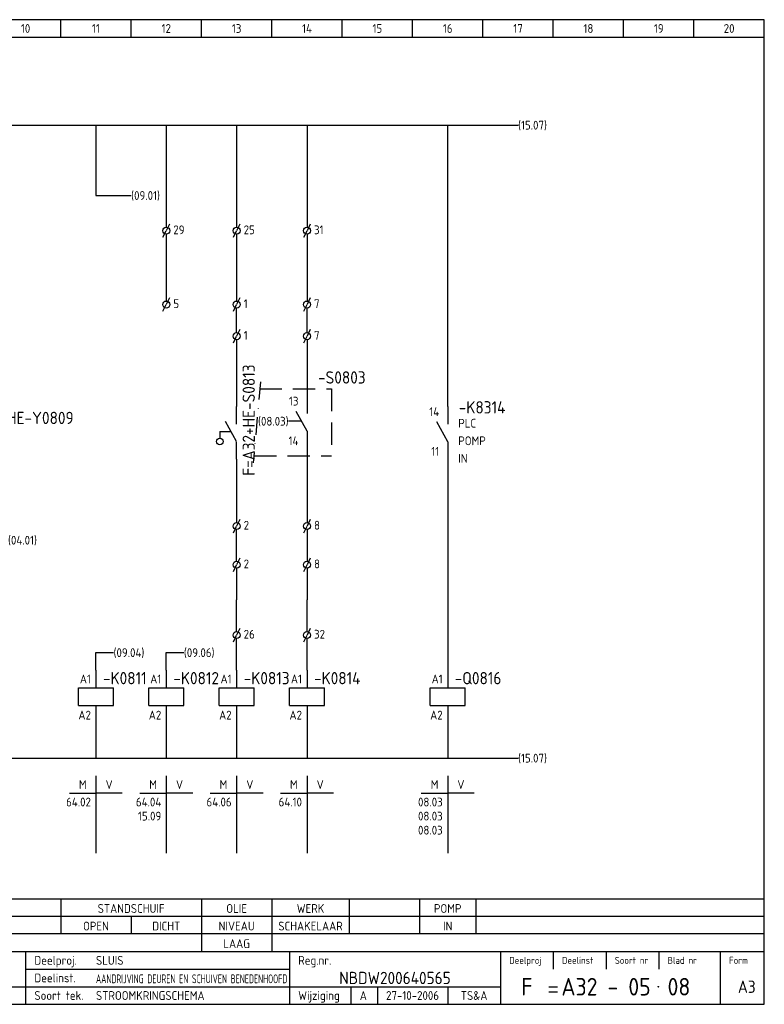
# Model space of a CAD drawing. Extents: x 10 to 410, y 10 to 290.
# Tile 2 of 2: x 198 to 410, y 10 to 290. Entities that reach past the tile are written whole.
import ezdxf
from ezdxf.enums import TextEntityAlignment as Align

# ---------------------------------------------------------------- set-up
doc = ezdxf.new("R2010")
doc.units = 0
doc.header["$MEASUREMENT"] = 0
doc.linetypes.add('DASHDOT', pattern=[1, 0.5, -0.25, 0, -0.25])
doc.linetypes.add('HIDDEN', pattern=[9.525, 6.35, -3.175])
for name, color, linetype in [('0-25', 7, 'CONTINUOUS'), ('0-35', 2, 'CONTINUOUS'), ('0-50', 3, 'CONTINUOUS'), ('B-25', 7, 'CONTINUOUS'), ('B-35', 2, 'CONTINUOUS'), ('S-25', 7, 'CONTINUOUS')]:
    doc.layers.add(name, color=color, linetype=linetype)
doc.styles.add('ISO', font='iso.shx')
doc.styles.get("Standard").update_dxf_attribs({"font": 'iso.shx'})

# ---------------------------------------------------------------- blocks, each defined once
blk = doc.blocks.new('0033')
at = {"layer": 'S-25'}
for p in [(-0.94, -1.88), (0.94, 1.88)]:
    blk.add_line(p, (0, 0), dxfattribs=at)
blk.add_circle((0, 0), 1, dxfattribs=at)
at = {"layer": 'B-25'}
blk.add_attdef('KT', text='', height=2.5, dxfattribs=at).set_placement((-2, -1), align=Align.RIGHT)
blk.add_attdef('KN1', (2, -1.01), '', height=2.5, dxfattribs=at)
blk = doc.blocks.new('0059')
at = {"layer": 'S-25'}
for p, q in [((0, 0), (0, -5)), ((-5, -5), (5, -5)), ((-5, -10), (-5, -5)), ((5, -10), (5, -5)), ((-5, -10), (5, -10)), ((0, -10), (0, -15))]:
    blk.add_line(p, q, dxfattribs=at)
at = {"layer": 'B-25'}
for tag, p in [('KN1', (-1.43, -3.73)), ('KN2', (-1.43, -14.01))]:
    blk.add_attdef(tag, text='', height=2.5, dxfattribs=at).set_placement(p, align=Align.RIGHT)
at = {"layer": 'B-35'}
blk.add_attdef('KT', (7.14, -8.99), '', height=3.5, dxfattribs=at)
blk = doc.blocks.new('0039')
at = {"layer": 'S-25'}
for p, q in [((0, -5), (0, 0)), ((-0.04, -9.93), (-3.17, -4.3)), ((-4.76, -7.12), (-4.76, -9)), ((-4.76, -7.12), (-1.6, -7.12)), ((0, -15), (0, -10))]:
    blk.add_line(p, q, dxfattribs=at)
blk.add_circle((-4.76, -9.94), 0.938, dxfattribs=at)
at = {"layer": 'B-25'}
for tag, p in [('KN1', (-2.43, -2.73)), ('KN2', (-2.43, -14.01))]:
    blk.add_attdef(tag, text='', height=2.5, dxfattribs=at).set_placement(p, align=Align.RIGHT)
blk.add_attdef('OM1', (8, -13.01), '', height=2.5, dxfattribs=at)
at = {"layer": 'B-35'}
blk.add_attdef('KT', (8.14, -8.99), '', height=3.5, dxfattribs=at)
blk = doc.blocks.new('RME5')
at = {"layer": 'S-25'}
for p, q in [((140, 255), (140, 250)), ((140, 245), (136.88, 250.62)), ((140, 245), (140, 240))]:
    blk.add_line(p, q, dxfattribs=at)
at = {"layer": 'B-25'}
for tag, p in [('KN1', (137.57, 252.27)), ('KN2', (137.57, 240.99))]:
    blk.add_attdef(tag, text='', height=2.5, dxfattribs=at).set_placement(p, align=Align.RIGHT)
for p in [(143, 248.99), (143, 244), (143, 239)]:
    blk.add_attdef('OM1', p, '', height=2.5, dxfattribs=at)
at = {"layer": 'B-35'}
blk.add_attdef('KT', (143.14, 253.01), '', height=3.5, dxfattribs=at)
blk = doc.blocks.new('0060')
at = {"layer": 'S-25'}
for p, q in [((0, 0), (0, -22)), ((-7.5, -5), (0, -5)), ((7.5, -5), (0, -5))]:
    blk.add_line(p, q, dxfattribs=at)
at = {"layer": 'B-25', "style": 'ISO'}
blk.add_text('M', height=2.5, dxfattribs=at).set_placement((-3.75, -2.5), align=Align.MIDDLE_CENTER)
blk.add_text('V', height=2.5, dxfattribs=at).set_placement((3.75, -2.5), align=Align.MIDDLE)
at = {"layer": 'B-25'}
for tag, p in [('M1', (-1.43, -8.73)), ('M2', (-1.43, -12.73)), ('M3', (-1.43, -16.73)), ('M4', (-1.43, -20.73))]:
    blk.add_attdef(tag, text='', height=2.5, dxfattribs=at).set_placement(p, align=Align.RIGHT)
for tag, p in [('V1', (1.57, -8.73)), ('V2', (1.57, -12.73)), ('V3', (1.57, -16.73)), ('V4', (1.57, -20.73))]:
    blk.add_attdef(tag, p, '', height=2.5, dxfattribs=at)
blk = doc.blocks.new('KADERA3')
at = {"layer": '0-25'}
for p, q in [((210, 285), (210, 290)), ((230, 285), (230, 290)), ((250, 285), (250, 290)), ((270, 285), (270, 290)), ((290, 285), (290, 290)), ((310, 285), (310, 290)), ((330, 285), (330, 290)), ((350, 285), (350, 290)), ((370, 285), (370, 290)), ((390, 285), (390, 290)), ((10, 285), (410, 285)), ((410, 35), (10, 35)), ((410, 30), (10, 30)), ((350, 25), (350, 20)), ((365, 25), (365, 20)), ((380, 25), (380, 20)), ((200, 20), (275, 20)), ((150, 15), (335, 15)), ((292.5, 15), (292.5, 10)), ((300, 15), (300, 10)), ((320, 15), (320, 10))]:
    blk.add_line(p, q, dxfattribs=at)
at = {"layer": '0-35'}
for p, q in [((200, 25), (200, 10)), ((275, 25), (275, 10)), ((335, 25), (335, 10)), ((397.5, 25), (397.5, 10))]:
    blk.add_line(p, q, dxfattribs=at)
at = {"layer": '0-50'}
for p, q in [((10, 25), (410, 25)), ((348.75, 15), (351.25, 15)), ((348.75, 13.5), (351.25, 13.5))]:
    blk.add_line(p, q, dxfattribs=at)
blk.add_lwpolyline([(10, 10), (410, 10), (410, 290), (10, 290)], close=True, dxfattribs=at)
at = {"layer": '0-50', "const_width": 0.25}
blk.add_lwpolyline([(379.75, 15, 1), (380, 15, 1)], format="xyb", close=True, dxfattribs=at)
at = {"layer": '0-25', "style": 'ISO'}
for s, height, p in [('Deelproj.', 2.5, (202.5, 22.5)), ('Reg.nr.', 2.5, (277.5, 22.5)), ('Deelproj', 2, (337.5, 22.5)), ('Deelinst', 2, (352.5, 22.5)), ('Soort nr', 2, (367.5, 22.5)), ('Blad nr', 2, (382.5, 22.5)), ('Form', 2, (400, 22.5)), ('Deelinst.', 2.5, (202.5, 17.5)), ('Soort tek.', 2.5, (202.5, 12.5)), ('Wijziging', 2.5, (277.5, 12.5))]:
    blk.add_text(s, height=height, dxfattribs=at).set_placement(p, align=Align.MIDDLE_LEFT)
for tag, p in [('STR1', (20, 287.5)), ('STR2', (40, 287.5)), ('STR3', (60, 287.5)), ('STR4', (80, 287.5)), ('STR5', (100, 287.5)), ('STR6', (120, 287.5)), ('STR7', (140, 287.5)), ('STR8', (160, 287.5)), ('STR9', (180, 287.5)), ('STR10', (200, 287.5)), ('STR11', (220, 287.5)), ('STR12', (240, 287.5)), ('STR13', (260, 287.5)), ('STR14', (280, 287.5)), ('STR15', (300, 287.5)), ('STR16', (320, 287.5)), ('STR17', (340, 287.5)), ('STR18', (360, 287.5)), ('STR19', (380, 287.5)), ('STR20', (400, 287.5)), ('W', (180, 12.5)), ('Z', (310, 12.5)), ('Y', (327.5, 12.5))]:
    blk.add_attdef(tag, text='', height=2.5, dxfattribs=at).set_placement(p, align=Align.MIDDLE)
for tag, p in [('N', (220, 22.5)), ('B', (92.5, 17.5)), ('P', (220, 17.5)), ('C', (92.5, 12.5)), ('U', (220, 12.5)), ('REV', (295, 12.5))]:
    blk.add_attdef(tag, text='', height=2.5, dxfattribs=at).set_placement(p, align=Align.MIDDLE_LEFT)
at = {"layer": '0-35', "style": 'ISO'}
blk.add_attdef('RNR', text='', height=3.5, dxfattribs=at).set_placement((305, 17.5), align=Align.MIDDLE)
for tag, p in [('X', (178.5, 17.5)), ('FORM', (402.5, 15))]:
    blk.add_attdef(tag, text='', height=3.5, dxfattribs=at).set_placement(p, align=Align.MIDDLE_LEFT)
at = {"layer": '0-50', "style": 'ISO'}
for tag, p in [('M', (342.5, 15)), ('O', (365, 15))]:
    blk.add_attdef(tag, text='', height=5, dxfattribs=at).set_placement(p, align=Align.MIDDLE)
blk.add_attdef('Q', text='', height=5, dxfattribs=at).set_placement((382.5, 15), align=Align.MIDDLE_LEFT)

msp = doc.modelspace()

# ---------------------------------------------------------------- linework, layer by layer
at = {"layer": '0-25'}
msp.add_line((10, 40), (410, 40), dxfattribs=at)
at = {"layer": 'S-25'}
for p, q in [((125, 260), (340, 260)), ((220, 260), (220, 240)), ((240, 260), (240, 231)), ((260, 260), (260, 231)), ((280, 260), (280, 231)), ((320, 180), (320, 260)), ((220, 240), (230, 240)), ((240, 229), (240, 221)), ((260, 229), (260, 221)), ((280, 229), (280, 221)), ((240, 221), (240, 210)), ((260, 221), (260, 210)), ((280, 221), (280, 210)), ((260, 201), (260, 208)), ((280, 201), (280, 208)), ((260, 199), (260, 180)), ((280, 199), (280, 183)), ((278.44, 175.81), (274.77, 175.81)), ((280, 168), (280, 147)), ((260, 165), (260, 147)), ((320, 165), (320, 105)), ((260, 136), (260, 145)), ((280, 145), (280, 136)), ((260, 134), (260, 125)), ((280, 134), (280, 125)), ((260, 116), (260, 125)), ((280, 116), (280, 125)), ((260, 105), (260, 114)), ((280, 105), (280, 114)), ((220, 105), (220, 110)), ((220, 110), (225, 110)), ((240, 105), (240, 110)), ((240, 110), (245, 110)), ((220, 90), (220, 80)), ((240, 90), (240, 80)), ((260, 90), (260, 80)), ((280, 90), (280, 80)), ((320, 90), (320, 80)), ((125, 80), (340, 80)), ((210, 40), (210, 30)), ((250, 40), (250, 25)), ((270, 40), (270, 25)), ((292, 40), (292, 30)), ((312, 40), (312, 30)), ((328, 40), (328, 30)), ((230, 35), (230, 30))]:
    msp.add_line(p, q, dxfattribs=at)
at = {"layer": 'S-25', "linetype": 'DASHDOT', "ltscale": 10}
msp.add_line((266.76, 187), (264.69, 164), dxfattribs=at)
at = {"layer": 'S-25', "linetype": 'HIDDEN'}
for points in [[(266.48, 185), (287, 185)], [(287, 185), (287, 166)], [(264.97, 166), (287, 166)]]:
    msp.add_lwpolyline(points, dxfattribs=at)

# ---------------------------------------------------------------- block references
at = {"layer": 'S-25'}
ref = msp.add_blockref('KADERA3', (0, 0), dxfattribs=at)
ref.add_attrib('N', 'SLUIS', dxfattribs={"layer": '0-25', "height": 2.5, "style": 'ISO'}).set_placement((220, 22.5), align=Align.MIDDLE_LEFT)
ref.add_attrib('U', 'STROOMKRINGSCHEMA', dxfattribs={"layer": '0-25', "height": 2.5, "style": 'ISO'}).set_placement((220, 12.5), align=Align.MIDDLE_LEFT)
ref.add_attrib('M', 'F', dxfattribs={"layer": '0-50', "height": 5, "style": 'ISO'}).set_placement((342.5, 15), align=Align.MIDDLE)
ref.add_attrib('O', 'A32 - 05', dxfattribs={"layer": '0-50', "height": 5, "style": 'ISO'}).set_placement((365, 15), align=Align.MIDDLE)
ref.add_attrib('Q', '08', dxfattribs={"layer": '0-50', "height": 5, "style": 'ISO'}).set_placement((382.5, 15), align=Align.MIDDLE_LEFT)
ref.add_attrib('RNR', 'NBDW200640565', dxfattribs={"layer": '0-35', "height": 3.5, "style": 'ISO'}).set_placement((305, 17.5), align=Align.MIDDLE)
ref.add_attrib('FORM', 'A3', dxfattribs={"layer": '0-35', "height": 3.5, "style": 'ISO'}).set_placement((402.5, 15), align=Align.MIDDLE_LEFT)
ref.add_attrib('REV', 'A', dxfattribs={"layer": '0-25', "height": 2.5, "style": 'ISO'}).set_placement((295, 12.5), align=Align.MIDDLE_LEFT)
ref.add_attrib('Z', '27-10-2006', dxfattribs={"layer": '0-25', "height": 2.5, "style": 'ISO'}).set_placement((310, 12.5), align=Align.MIDDLE)
ref.add_attrib('Y', 'TS&A', dxfattribs={"layer": '0-25', "height": 2.5, "style": 'ISO'}).set_placement((327.5, 12.5), align=Align.MIDDLE)
ref.add_attrib('STR10', '10', dxfattribs={"layer": '0-25', "height": 2.5, "style": 'ISO'}).set_placement((200, 287.5), align=Align.MIDDLE)
ref.add_attrib('STR11', '11', dxfattribs={"layer": '0-25', "height": 2.5, "style": 'ISO'}).set_placement((220, 287.5), align=Align.MIDDLE)
ref.add_attrib('STR12', '12', dxfattribs={"layer": '0-25', "height": 2.5, "style": 'ISO'}).set_placement((240, 287.5), align=Align.MIDDLE)
ref.add_attrib('STR13', '13', dxfattribs={"layer": '0-25', "height": 2.5, "style": 'ISO'}).set_placement((260, 287.5), align=Align.MIDDLE)
ref.add_attrib('STR14', '14', dxfattribs={"layer": '0-25', "height": 2.5, "style": 'ISO'}).set_placement((280, 287.5), align=Align.MIDDLE)
ref.add_attrib('STR15', '15', dxfattribs={"layer": '0-25', "height": 2.5, "style": 'ISO'}).set_placement((300, 287.5), align=Align.MIDDLE)
ref.add_attrib('STR16', '16', dxfattribs={"layer": '0-25', "height": 2.5, "style": 'ISO'}).set_placement((320, 287.5), align=Align.MIDDLE)
ref.add_attrib('STR17', '17', dxfattribs={"layer": '0-25', "height": 2.5, "style": 'ISO'}).set_placement((340, 287.5), align=Align.MIDDLE)
ref.add_attrib('STR18', '18', dxfattribs={"layer": '0-25', "height": 2.5, "style": 'ISO'}).set_placement((360, 287.5), align=Align.MIDDLE)
ref.add_attrib('STR19', '19', dxfattribs={"layer": '0-25', "height": 2.5, "style": 'ISO'}).set_placement((380, 287.5), align=Align.MIDDLE)
ref.add_attrib('STR20', '20', dxfattribs={"layer": '0-25', "height": 2.5, "style": 'ISO'}).set_placement((400, 287.5), align=Align.MIDDLE)
for name, p, values in [('0033', (240, 230), {'KN1': '29'}), ('0033', (260, 230), {'KN1': '25'}), ('0033', (280, 230), {'KN1': '31'}), ('0033', (240, 209), {'KN1': '5'}), ('0033', (260, 209), {'KN1': '1'}), ('0033', (280, 209), {'KN1': '7'}), ('0033', (260, 200), {'KN1': '1'}), ('0033', (280, 200), {'KN1': '7'}), ('0033', (260, 146), {'KN1': '2'}), ('0033', (280, 146), {'KN1': '8'}), ('0033', (260, 135), {'KN1': '2'}), ('0033', (280, 135), {'KN1': '8'}), ('0033', (260, 115), {'KN1': '26'}), ('0033', (280, 115), {'KN1': '32'}), ('0060', (220, 75), {'M1': '64.02'}), ('0060', (240, 75), {'M1': '64.04', 'M2': '15.09'}), ('0060', (260, 75), {'M1': '64.06'}), ('0060', (280, 75), {'M1': '64.10'}), ('0060', (320, 75), {'M1': '08.03', 'M2': '08.03', 'M3': '08.03'})]:
    msp.add_blockref(name, p, dxfattribs=at).add_auto_attribs(values)
ref = msp.add_blockref('0039', (260, 180), dxfattribs=at)
ref.add_attrib('KT', 'F=A32+HE-S0813', (265.18, 160.32), dxfattribs={"layer": 'B-35', "height": 3.5, "rotation": 90})
ref = msp.add_blockref('RME5', (140, -72), dxfattribs=at)
ref.add_attrib('KT', '-S0803', (283.14, 186.51), dxfattribs={"layer": 'B-35', "height": 3.5})
ref.add_attrib('KN2', '14', dxfattribs={"layer": 'B-25', "height": 2.5}).set_placement((277.57, 168.99), align=Align.RIGHT)
ref.add_attrib('KN1', '13', dxfattribs={"layer": 'B-25', "height": 2.5}).set_placement((277.57, 180.27), align=Align.RIGHT)
ref = msp.add_blockref('RME5', (180, -75), dxfattribs=at)
ref.add_attrib('OM1', 'PLC', (323, 173.99), dxfattribs={"layer": 'B-25', "height": 2.5})
ref.add_attrib('OM1', 'IN', (323, 164), dxfattribs={"layer": 'B-25', "height": 2.5})
ref.add_attrib('OM1', 'POMP', (323, 169), dxfattribs={"layer": 'B-25', "height": 2.5})
ref.add_attrib('KT', '-K8314', (323.14, 178.01), dxfattribs={"layer": 'B-35', "height": 3.5})
ref.add_attrib('KN2', '11', dxfattribs={"layer": 'B-25', "height": 2.5}).set_placement((317.57, 165.99), align=Align.RIGHT)
ref.add_attrib('KN1', '14', dxfattribs={"layer": 'B-25', "height": 2.5}).set_placement((317.57, 177.27), align=Align.RIGHT)
ref = msp.add_blockref('0059', (180, 175), dxfattribs=at)
ref.add_attrib('KT', 'F=A32+HE-Y0809', (181, 175), dxfattribs={"layer": 'B-35', "height": 3.5})
ref = msp.add_blockref('0059', (220, 105), dxfattribs=at)
ref.add_attrib('KT', '-K0811', (222, 101), dxfattribs={"layer": 'B-35', "height": 3.5})
ref.add_attrib('KN1', 'A1', dxfattribs={"layer": 'B-25', "height": 2.5}).set_placement((218.57, 101.27), align=Align.RIGHT)
ref.add_attrib('KN2', 'A2', dxfattribs={"layer": 'B-25', "height": 2.5}).set_placement((218.57, 90.99), align=Align.RIGHT)
ref = msp.add_blockref('0059', (240, 105), dxfattribs=at)
ref.add_attrib('KT', '-K0812', (242, 101), dxfattribs={"layer": 'B-35', "height": 3.5})
ref.add_attrib('KN1', 'A1', dxfattribs={"layer": 'B-25', "height": 2.5}).set_placement((238.57, 101.27), align=Align.RIGHT)
ref.add_attrib('KN2', 'A2', dxfattribs={"layer": 'B-25', "height": 2.5}).set_placement((238.57, 90.99), align=Align.RIGHT)
ref = msp.add_blockref('0059', (260, 105), dxfattribs=at)
ref.add_attrib('KT', '-K0813', (262, 101), dxfattribs={"layer": 'B-35', "height": 3.5})
ref.add_attrib('KN1', 'A1', dxfattribs={"layer": 'B-25', "height": 2.5}).set_placement((258.57, 101.27), align=Align.RIGHT)
ref.add_attrib('KN2', 'A2', dxfattribs={"layer": 'B-25', "height": 2.5}).set_placement((258.57, 90.99), align=Align.RIGHT)
ref = msp.add_blockref('0059', (280, 105), dxfattribs=at)
ref.add_attrib('KT', '-K0814', (282, 101), dxfattribs={"layer": 'B-35', "height": 3.5})
ref.add_attrib('KN1', 'A1', dxfattribs={"layer": 'B-25', "height": 2.5}).set_placement((278.57, 101.27), align=Align.RIGHT)
ref.add_attrib('KN2', 'A2', dxfattribs={"layer": 'B-25', "height": 2.5}).set_placement((278.57, 90.99), align=Align.RIGHT)
ref = msp.add_blockref('0059', (320, 105), dxfattribs=at)
ref.add_attrib('KT', '-Q0816', (322, 101), dxfattribs={"layer": 'B-35', "height": 3.5})
ref.add_attrib('KN1', 'A1', dxfattribs={"layer": 'B-25', "height": 2.5}).set_placement((318.57, 101.27), align=Align.RIGHT)
ref.add_attrib('KN2', 'A2', dxfattribs={"layer": 'B-25', "height": 2.5}).set_placement((318.57, 90.99), align=Align.RIGHT)

# ---------------------------------------------------------------- texts
at = {"layer": 'B-25', "style": 'ISO'}
for s, p in [('(15.07)', (340, 260)), ('(09.01)', (230, 240)), ('(04.01)', (195, 141.98)), ('(09.04)', (225, 110)), ('(09.06)', (245, 110)), ('(15.07)', (340, 80))]:
    msp.add_text(s, height=2.5, dxfattribs=at).set_placement(p, align=Align.MIDDLE_LEFT)
msp.add_text('(08.03)', height=2.5, dxfattribs=at).set_placement((274.77, 175.81), align=Align.MIDDLE_RIGHT)
for s, p in [('STANDSCHUIF', (230, 36)), ('OLIE', (260, 36)), ('WERK', (281, 36)), ('POMP', (320, 36)), ('OPEN', (220, 31)), ('DICHT', (240, 31)), ('NIVEAU', (260, 31)), ('SCHAKELAAR', (281, 31)), ('IN', (320, 31)), ('LAAG', (260, 26))]:
    msp.add_text(s, height=2.5, dxfattribs=at).set_placement(p, align=Align.CENTER)
at = {"layer": 'B-25', "style": 'ISO', "width": 0.767412}
msp.add_text('AANDRIJVING DEUREN EN SCHUIVEN BENEDENHOOFD', height=2.5, dxfattribs=at).set_placement((220, 16), (274.4, 16), align=Align.FIT)

doc.saveas('drawing.dxf')
